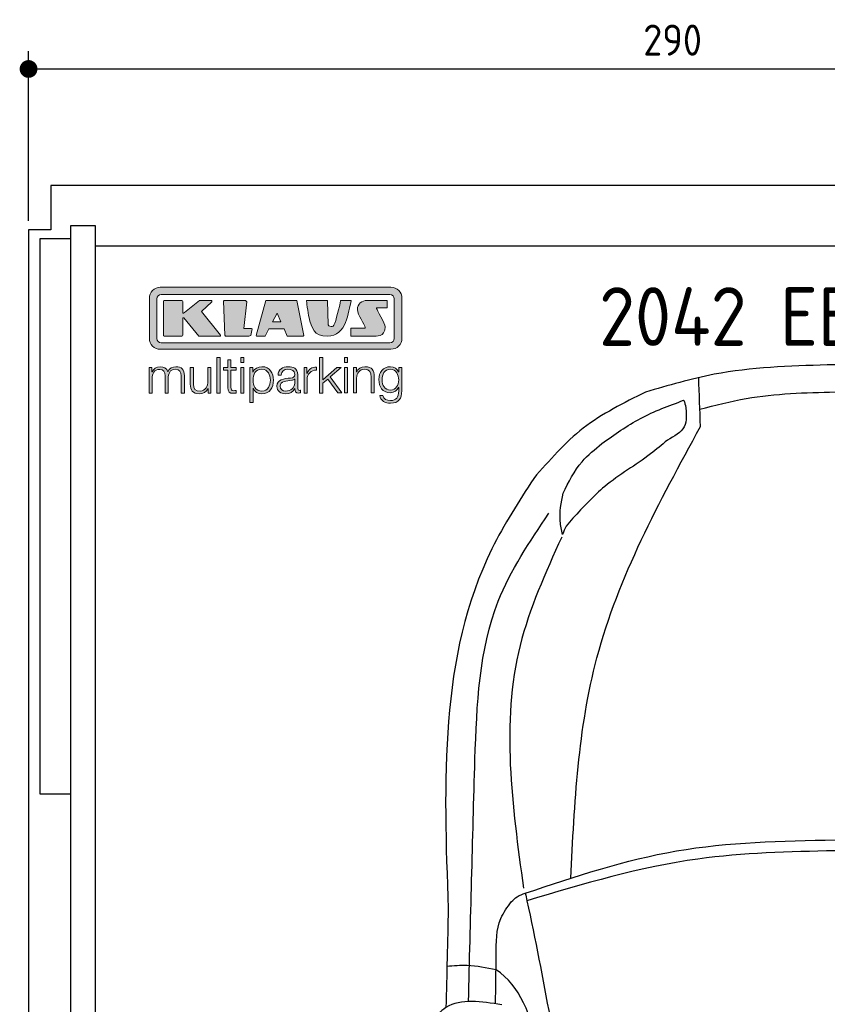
# Model space of a CAD drawing. Header units: millimetres. Extents: x -44 to 3387, y -1049 to 5649.
# Tile 3 of 4: x -44 to 1775, y 3432 to 5649. Entities that reach past the tile are written whole.
import ezdxf

# ---------------------------------------------------------------- set-up
doc = ezdxf.new("R2010")
doc.units = ezdxf.units.MM
for name, color, linetype in [('4', 3, 'Continuous'), ('5', 3, 'Continuous'), ('car', 1, 'Continuous'), ('Logo', 7, 'Continuous')]:
    doc.layers.add(name, color=color, linetype=linetype)
doc.styles.get("Standard").update_dxf_attribs({"font": 'ISOCP.SHX'})
doc.dimstyles.new('GEN-ISO', dxfattribs={"dimscale": 20, "dimtxt": 3.5, "dimasz": 2, "dimexe": 2, "dimexo": 1, "dimgap": 1.5, "dimtad": 1, "dimdec": 1, "dimdsep": 46, "dimtxsty": 'STANDARD', "dimblk": 'PUNKT', "dimcen": 2, "dimclrd": 256, "dimclre": 256, "dimclrt": 2, "dimadec": 0, "dimazin": 0, "dimtp": 0.1, "dimtm": 0.1, "dimtfac": 0.71, "dimtdec": 1, "dimtmove": 2, "dimatfit": 3, "dimldrblk": 'PUNKT', "dimfxl": 1, "dimtolj": 1, "dimarcsym": 0})

# ---------------------------------------------------------------- blocks, each defined once
blk = doc.blocks.new('PUNKT')
at = {"layer": '4', "color": 0, "linetype": 'ByBlock'}
blk.add_line((-0.5, 0), (-1, 0), dxfattribs=at)
at = {"layer": '4', "color": 0, "linetype": 'ByBlock', "const_width": 0.5}
blk.add_lwpolyline([(-0.25, 0, 1), (0.25, 0, 1)], format="xyb", close=True, dxfattribs=at)
blk = doc.blocks.new('*D7')
at = {"layer": '5', "lineweight": -2}
for p, q in [((-23.6, 5195.8), (-23.6, 5577.8)), ((2876.4, 5195.8), (2876.4, 5577.8)), ((16.4, 5537.8), (2836.4, 5537.8))]:
    blk.add_line(p, q, dxfattribs=at)
at = {"layer": 'DEFPOINTS', "color": 0}
for p in [(2876.4, 5537.8), (-23.6, 5175.8), (2876.4, 5175.8)]:
    blk.add_point(p, dxfattribs=at)
at = {"layer": '5', "lineweight": -2, "xscale": 40, "yscale": 40, "zscale": 40, "rotation": 180}
blk.add_blockref('PUNKT', (-23.6, 5537.8), dxfattribs=at)
at = {"layer": '5', "lineweight": -2, "xscale": 40, "yscale": 40, "zscale": 40}
blk.add_blockref('PUNKT', (2876.4, 5537.8), dxfattribs=at)
at = {"layer": '5', "color": 2, "insert": (1426.4, 5602.8), "char_height": 70, "attachment_point": 5}
blk.add_mtext('290', dxfattribs=at)
blk = doc.blocks.new('KLAUS')
at = {"layer": 'Logo'}
h = blk.add_hatch(color=8, dxfattribs=at)
h.dxf.hatch_style = 2
edge = h.paths.add_edge_path()
edge.add_spline(control_points=[(3.6, 29.09), (2.88, 29.09), (2.3, 28.51), (2.3, 27.8), (2.3, 27.8), (2.3, 16.11), (2.3, 16.11), (2.3, 15.39), (2.88, 14.81), (3.6, 14.81), (3.6, 14.81), (71.16, 14.81), (71.16, 14.81), (71.88, 14.81), (72.46, 15.39), (72.46, 16.11), (72.46, 16.11), (72.46, 27.8), (72.46, 27.8), (72.46, 28.51), (71.88, 29.09), (71.16, 29.09), (71.16, 29.09), (3.6, 29.09), (3.6, 29.09), (3.6, 29.09), (3.6, 29.09), (3.6, 29.09)], knot_values=[0, 0, 0, 0, 1, 1, 1, 2, 2, 2, 3, 3, 3, 4, 4, 4, 5, 5, 5, 6, 6, 6, 7, 7, 7, 8, 8, 8, 9, 9, 9, 9], degree=3, periodic=0)
edge = h.paths.add_edge_path()
edge.add_spline(control_points=[(3.35, 31.23), (3.35, 31.23), (71.47, 31.23), (71.47, 31.23), (73.26, 31.23), (74.71, 29.77), (74.71, 27.99), (74.71, 27.99), (74.71, 16.17), (74.71, 16.17), (74.71, 14.38), (73.26, 12.93), (71.47, 12.93), (71.47, 12.93), (3.35, 12.93), (3.35, 12.93), (1.56, 12.93), (0.11, 14.38), (0.11, 16.17), (0.11, 16.17), (0.11, 27.99), (0.11, 27.99), (0.11, 29.77), (1.56, 31.23), (3.35, 31.23), (3.35, 31.23), (3.35, 31.23), (3.35, 31.23)], knot_values=[0, 0, 0, 0, 1, 1, 1, 2, 2, 2, 3, 3, 3, 4, 4, 4, 5, 5, 5, 6, 6, 6, 7, 7, 7, 8, 8, 8, 9, 9, 9, 9], degree=3, periodic=0)
h = blk.add_hatch(color=8, dxfattribs=at)
h.dxf.hatch_style = 2
edge = h.paths.add_edge_path()
edge.add_spline(control_points=[(4.5, 27.33), (4.5, 27.33), (9.7, 27.33), (9.7, 27.33), (9.84, 27.33), (9.96, 27.22), (9.96, 27.08), (9.96, 27.08), (9.96, 23.69), (9.96, 23.69), (9.96, 23.69), (9.94, 23.64), (10.04, 23.59), (10.14, 23.53), (10.2, 23.57), (10.2, 23.57), (10.2, 23.57), (10.51, 23.75), (10.51, 23.75), (10.51, 23.75), (14.94, 27.33), (14.94, 27.33), (14.94, 27.33), (18.41, 27.33), (18.41, 27.33), (18.41, 27.33), (18.49, 27.33), (18.56, 27.2), (18.65, 27.04), (18.53, 26.91), (18.53, 26.91), (18.53, 26.91), (15.49, 24.11), (15.49, 24.11), (15.49, 24.11), (21.14, 17.06), (21.14, 17.06), (21.14, 17.06), (21.13, 16.91), (21.13, 16.91), (21.08, 16.84), (20.99, 16.82), (20.99, 16.82), (20.99, 16.82), (14.7, 16.82), (14.7, 16.82), (14.7, 16.82), (10.26, 22.17), (10.26, 22.17), (10.26, 22.17), (10.19, 22.24), (10.08, 22.21), (9.97, 22.18), (9.96, 22.11), (9.96, 22.11), (9.96, 22.11), (9.96, 17.08), (9.96, 17.08), (9.96, 16.94), (9.84, 16.82), (9.7, 16.82), (9.7, 16.82), (4.5, 16.82), (4.5, 16.82), (4.36, 16.82), (4.25, 16.94), (4.25, 17.08), (4.25, 17.08), (4.25, 27.08), (4.25, 27.08), (4.25, 27.22), (4.36, 27.33), (4.5, 27.33), (4.5, 27.33), (4.5, 27.33), (4.5, 27.33)], knot_values=[0, 0, 0, 0, 1, 1, 1, 2, 2, 2, 3, 3, 3, 4, 4, 4, 5, 5, 5, 6, 6, 6, 7, 7, 7, 8, 8, 8, 9, 9, 9, 10, 10, 10, 11, 11, 11, 12, 12, 12, 13, 13, 13, 14, 14, 14, 15, 15, 15, 16, 16, 16, 17, 17, 17, 18, 18, 18, 19, 19, 19, 20, 20, 20, 21, 21, 21, 22, 22, 22, 23, 23, 23, 24, 24, 24, 25, 25, 25, 25], degree=3, periodic=0)
h = blk.add_hatch(color=8, dxfattribs=at)
h.dxf.hatch_style = 2
h.paths.add_polyline_path([(22.42, 17.06), (21.97, 27.15), (22.24, 27.33), (28.55, 27.33), (28.86, 26.97), (28.01, 19.08), (30.26, 19.07), (30.44, 18.95), (30.08, 16.95), (29.49, 16.82), (22.6, 16.82)])
h = blk.add_hatch(color=8, dxfattribs=at)
h.paths.add_polyline_path([(36.52, 21.01), (38.93, 21.01), (37.87, 23.57)])
h.paths.add_polyline_path([(34.52, 27.33), (43.65, 27.33), (45.76, 16.94), (45.57, 16.82), (40.83, 16.82), (39.89, 18.95), (35.42, 18.95), (34.27, 16.82), (31.78, 16.82), (31.66, 17)])
h = blk.add_hatch(color=8, dxfattribs=at)
h.dxf.hatch_style = 2
edge = h.paths.add_edge_path()
edge.add_spline(control_points=[(52.69, 27.32), (52.69, 27.32), (52.88, 20.14), (52.88, 20.14), (53.01, 19.89), (53.2, 19.77), (53.43, 19.71), (53.91, 19.59), (54.43, 19.57), (54.64, 20.03), (55.23, 21.34), (56.27, 25.45), (56.6, 27.33), (56.6, 27.33), (59.77, 27.33), (59.77, 27.33), (58.77, 23.9), (58.56, 16.82), (52.63, 16.76), (48.72, 16.72), (48.01, 19.35), (47.27, 22.24), (46.89, 23.68), (46.54, 27.33), (46.54, 27.33), (46.54, 27.33), (52.69, 27.32), (52.69, 27.32), (52.69, 27.32), (52.69, 27.32), (52.69, 27.32)], knot_values=[0, 0, 0, 0, 1, 1, 1, 2, 2, 2, 3, 3, 3, 4, 4, 4, 5, 5, 5, 6, 6, 6, 7, 7, 7, 8, 8, 8, 9, 9, 9, 10, 10, 10, 10], degree=3, periodic=0)
h = blk.add_hatch(color=8, dxfattribs=at)
h.dxf.hatch_style = 2
edge = h.paths.add_edge_path()
edge.add_spline(control_points=[(64.46, 27.33), (64.46, 27.33), (70.31, 27.33), (70.31, 27.33), (70.31, 26.52), (70.31, 26.02), (70.31, 25.12), (70.31, 25.12), (67.3, 25.12), (67.3, 25.12), (67.24, 25.04), (67.25, 25.11), (67.25, 24.91), (67.25, 24.88), (69.73, 20.38), (69.73, 19.57), (69.73, 16.4), (67.22, 16.81), (65.9, 16.82), (65.9, 16.82), (59.59, 16.82), (59.59, 16.82), (59.59, 17.76), (59.59, 18.23), (59.59, 19.14), (59.59, 19.14), (63.75, 19.14), (63.75, 19.14), (63.82, 19.22), (63.81, 19.11), (63.81, 19.31), (63.81, 20.32), (61.58, 23.06), (61.58, 24.63), (61.58, 26.33), (62.83, 27.34), (64.46, 27.33), (64.46, 27.33), (64.46, 27.33), (64.46, 27.33)], knot_values=[0, 0, 0, 0, 1, 1, 1, 2, 2, 2, 3, 3, 3, 4, 4, 4, 5, 5, 5, 6, 6, 6, 7, 7, 7, 8, 8, 8, 9, 9, 9, 10, 10, 10, 11, 11, 11, 12, 12, 12, 13, 13, 13, 13], degree=3, periodic=0)
h = blk.add_hatch(color=30, dxfattribs=at)
h.dxf.hatch_style = 2
h.paths.add_polyline_path([(20.07, 0), (20.99, 0), (20.99, 10.45), (20.07, 10.45)])
h = blk.add_hatch(color=30, dxfattribs=at)
h.dxf.hatch_style = 2
edge = h.paths.add_edge_path()
edge.add_spline(control_points=[(24.22, 9.82), (24.22, 9.82), (23.3, 9.82), (23.3, 9.82), (23.3, 9.82), (23.3, 7.55), (23.3, 7.55), (23.3, 7.55), (21.98, 7.55), (21.98, 7.55), (21.98, 7.55), (21.98, 6.78), (21.98, 6.78), (21.98, 6.78), (23.3, 6.78), (23.3, 6.78), (23.3, 6.78), (23.3, 1.61), (23.3, 1.61), (23.28, 0.32), (23.71, -0.09), (24.94, -0.09), (25.22, -0.09), (25.48, -0.06), (25.76, -0.06), (25.76, -0.06), (25.76, 0.73), (25.76, 0.73), (25.5, 0.7), (25.23, 0.69), (24.97, 0.69), (24.31, 0.73), (24.22, 1.08), (24.22, 1.68), (24.22, 1.68), (24.22, 6.78), (24.22, 6.78), (24.22, 6.78), (25.76, 6.78), (25.76, 6.78), (25.76, 6.78), (25.76, 7.55), (25.76, 7.55), (25.76, 7.55), (24.22, 7.55), (24.22, 7.55), (24.22, 7.55), (24.22, 9.82), (24.22, 9.82), (24.22, 9.82), (24.22, 9.82), (24.22, 9.82)], knot_values=[0, 0, 0, 0, 1, 1, 1, 2, 2, 2, 3, 3, 3, 4, 4, 4, 5, 5, 5, 6, 6, 6, 7, 7, 7, 8, 8, 8, 9, 9, 9, 10, 10, 10, 11, 11, 11, 12, 12, 12, 13, 13, 13, 14, 14, 14, 15, 15, 15, 16, 16, 16, 17, 17, 17, 17], degree=3, periodic=0)
h = blk.add_hatch(color=30, dxfattribs=at)
h.paths.add_polyline_path([(27.1, 0), (28.03, 0), (28.03, 7.55), (27.1, 7.55)])
h.paths.add_polyline_path([(27.1, 8.98), (28.03, 8.98), (28.03, 10.45), (27.1, 10.45)])
h = blk.add_hatch(color=30, dxfattribs=at)
h.dxf.hatch_style = 2
h.paths.add_polyline_path([(50.4, 0), (51.32, 0), (51.32, 2.87), (52.82, 4.11), (55.8, 0), (56.96, 0), (53.52, 4.76), (56.74, 7.55), (55.51, 7.55), (51.32, 3.89), (51.32, 10.45), (50.4, 10.45)])
h = blk.add_hatch(color=30, dxfattribs=at)
h.paths.add_polyline_path([(57.74, 0), (58.66, 0), (58.66, 7.55), (57.74, 7.55)])
h.paths.add_polyline_path([(57.74, 8.98), (58.66, 8.98), (58.66, 10.45), (57.74, 10.45)])
h = blk.add_hatch(color=30, dxfattribs=at)
h.dxf.hatch_style = 2
edge = h.paths.add_edge_path()
edge.add_spline(control_points=[(0, 0), (0, 0), (0.92, 0), (0.92, 0), (0.92, 0), (0.92, 4.22), (0.92, 4.22), (0.94, 5.8), (1.58, 7), (3.18, 7), (4.35, 7), (4.77, 6.15), (4.76, 5.12), (4.76, 5.12), (4.76, 0), (4.76, 0), (4.76, 0), (5.68, 0), (5.68, 0), (5.68, 0), (5.68, 4.27), (5.68, 4.27), (5.68, 5.68), (6.14, 7), (7.73, 7), (9.05, 7), (9.52, 6.32), (9.52, 5.08), (9.52, 5.08), (9.52, 0), (9.52, 0), (9.52, 0), (10.44, 0), (10.44, 0), (10.44, 0), (10.44, 5.12), (10.44, 5.12), (10.44, 6.91), (9.59, 7.77), (7.94, 7.77), (6.94, 7.77), (5.99, 7.29), (5.54, 6.3), (5.26, 7.29), (4.36, 7.77), (3.37, 7.77), (2.17, 7.77), (1.38, 7.19), (0.89, 6.28), (0.89, 6.28), (0.85, 6.28), (0.85, 6.28), (0.85, 6.28), (0.85, 7.55), (0.85, 7.55), (0.85, 7.55), (0, 7.55), (0, 7.55), (0, 7.55), (0, 0), (0, 0), (0, 0), (0, 0), (0, 0)], knot_values=[0, 0, 0, 0, 1, 1, 1, 2, 2, 2, 3, 3, 3, 4, 4, 4, 5, 5, 5, 6, 6, 6, 7, 7, 7, 8, 8, 8, 9, 9, 9, 10, 10, 10, 11, 11, 11, 12, 12, 12, 13, 13, 13, 14, 14, 14, 15, 15, 15, 16, 16, 16, 17, 17, 17, 18, 18, 18, 19, 19, 19, 20, 20, 20, 21, 21, 21, 21], degree=3, periodic=0)
h = blk.add_hatch(color=30, dxfattribs=at)
h.dxf.hatch_style = 2
edge = h.paths.add_edge_path()
edge.add_spline(control_points=[(18.31, 7.55), (18.31, 7.55), (17.39, 7.55), (17.39, 7.55), (17.39, 7.55), (17.39, 3.59), (17.39, 3.59), (17.39, 2.05), (16.7, 0.56), (15.12, 0.56), (13.66, 0.56), (13.15, 1.27), (13.1, 2.64), (13.1, 2.64), (13.1, 7.55), (13.1, 7.55), (13.1, 7.55), (12.18, 7.55), (12.18, 7.55), (12.18, 7.55), (12.18, 2.65), (12.18, 2.65), (12.18, 0.89), (12.93, -0.22), (14.83, -0.22), (15.96, -0.22), (16.95, 0.35), (17.44, 1.36), (17.44, 1.36), (17.47, 1.36), (17.47, 1.36), (17.47, 1.36), (17.47, 0), (17.47, 0), (17.47, 0), (18.31, 0), (18.31, 0), (18.31, 0), (18.31, 7.55), (18.31, 7.55), (18.31, 7.55), (18.31, 7.55), (18.31, 7.55)], knot_values=[0, 0, 0, 0, 1, 1, 1, 2, 2, 2, 3, 3, 3, 4, 4, 4, 5, 5, 5, 6, 6, 6, 7, 7, 7, 8, 8, 8, 9, 9, 9, 10, 10, 10, 11, 11, 11, 12, 12, 12, 13, 13, 13, 14, 14, 14, 14], degree=3, periodic=0)
h = blk.add_hatch(color=30, dxfattribs=at)
edge = h.paths.add_edge_path()
edge.add_spline(control_points=[(35.84, 3.78), (35.84, 2.21), (35.12, 0.56), (33.37, 0.56), (31.4, 0.56), (30.72, 2.21), (30.72, 3.78), (30.72, 5.49), (31.33, 7), (33.37, 7), (35.12, 7), (35.84, 5.34), (35.84, 3.78), (35.84, 3.78), (35.84, 3.78), (35.84, 3.78)], knot_values=[0, 0, 0, 0, 1, 1, 1, 2, 2, 2, 3, 3, 3, 4, 4, 4, 5, 5, 5, 5], degree=3, periodic=0)
edge = h.paths.add_edge_path()
edge.add_spline(control_points=[(29.79, -2.8), (29.79, -2.8), (30.72, -2.8), (30.72, -2.8), (30.72, -2.8), (30.72, 1.43), (30.72, 1.43), (30.72, 1.43), (30.74, 1.43), (30.74, 1.43), (31.14, 0.35), (32.24, -0.22), (33.37, -0.22), (35.66, -0.22), (36.76, 1.64), (36.76, 3.78), (36.76, 5.91), (35.66, 7.77), (33.37, 7.77), (32.15, 7.77), (31.1, 7.14), (30.67, 6.12), (30.67, 6.12), (30.64, 6.12), (30.64, 6.12), (30.64, 6.12), (30.64, 7.55), (30.64, 7.55), (30.64, 7.55), (29.79, 7.55), (29.79, 7.55), (29.79, 7.55), (29.79, -2.8), (29.79, -2.8), (29.79, -2.8), (29.79, -2.8), (29.79, -2.8)], knot_values=[0, 0, 0, 0, 1, 1, 1, 2, 2, 2, 3, 3, 3, 4, 4, 4, 5, 5, 5, 6, 6, 6, 7, 7, 7, 8, 8, 8, 9, 9, 9, 10, 10, 10, 11, 11, 11, 12, 12, 12, 12], degree=3, periodic=0)
h = blk.add_hatch(color=30, dxfattribs=at)
edge = h.paths.add_edge_path()
edge.add_spline(control_points=[(43.03, 2.93), (43.04, 1.45), (41.8, 0.56), (40.39, 0.56), (39.53, 0.56), (38.71, 1.13), (38.71, 2.05), (38.71, 3.53), (40.66, 3.51), (42.22, 3.79), (42.47, 3.84), (42.88, 3.91), (43, 4.13), (43, 4.13), (43.03, 4.13), (43.03, 4.13), (43.03, 4.13), (43.03, 2.93), (43.03, 2.93), (43.03, 2.93), (43.03, 2.93), (43.03, 2.93)], knot_values=[0, 0, 0, 0, 1, 1, 1, 2, 2, 2, 3, 3, 3, 4, 4, 4, 5, 5, 5, 6, 6, 6, 7, 7, 7, 7], degree=3, periodic=0)
edge = h.paths.add_edge_path()
edge.add_spline(control_points=[(39.03, 5.24), (39.06, 6.47), (39.91, 7), (41.05, 7), (42.14, 7), (43.03, 6.69), (43.03, 5.45), (43.03, 4.61), (42.6, 4.51), (41.84, 4.42), (39.85, 4.19), (37.79, 4.11), (37.79, 1.99), (37.79, 0.47), (38.93, -0.22), (40.32, -0.22), (41.77, -0.22), (42.43, 0.34), (43.07, 1.32), (43.07, 1.32), (43.1, 1.32), (43.1, 1.32), (43.1, 0.53), (43.25, 0), (44.19, 0), (44.43, 0), (44.58, 0.01), (44.79, 0.06), (44.79, 0.06), (44.79, 0.83), (44.79, 0.83), (44.71, 0.81), (44.6, 0.78), (44.49, 0.78), (44.13, 0.78), (43.95, 0.98), (43.95, 1.33), (43.95, 1.33), (43.95, 5.34), (43.95, 5.34), (43.95, 7.36), (42.5, 7.77), (41.17, 7.77), (39.44, 7.77), (38.2, 7.01), (38.11, 5.24), (38.11, 5.24), (39.03, 5.24), (39.03, 5.24), (39.03, 5.24), (39.03, 5.24), (39.03, 5.24)], knot_values=[0, 0, 0, 0, 1, 1, 1, 2, 2, 2, 3, 3, 3, 4, 4, 4, 5, 5, 5, 6, 6, 6, 7, 7, 7, 8, 8, 8, 9, 9, 9, 10, 10, 10, 11, 11, 11, 12, 12, 12, 13, 13, 13, 14, 14, 14, 15, 15, 15, 16, 16, 16, 17, 17, 17, 17], degree=3, periodic=0)
h = blk.add_hatch(color=30, dxfattribs=at)
h.dxf.hatch_style = 2
edge = h.paths.add_edge_path()
edge.add_spline(control_points=[(45.79, 0), (45.79, 0), (46.71, 0), (46.71, 0), (46.71, 0), (46.71, 4.03), (46.71, 4.03), (46.71, 5.59), (47.85, 6.82), (49.52, 6.73), (49.52, 6.73), (49.52, 7.66), (49.52, 7.66), (48.16, 7.72), (47.14, 7), (46.67, 5.78), (46.67, 5.78), (46.64, 5.78), (46.64, 5.78), (46.64, 5.78), (46.64, 7.55), (46.64, 7.55), (46.64, 7.55), (45.79, 7.55), (45.79, 7.55), (45.79, 7.55), (45.79, 0), (45.79, 0), (45.79, 0), (45.79, 0), (45.79, 0)], knot_values=[0, 0, 0, 0, 1, 1, 1, 2, 2, 2, 3, 3, 3, 4, 4, 4, 5, 5, 5, 6, 6, 6, 7, 7, 7, 8, 8, 8, 9, 9, 9, 10, 10, 10, 10], degree=3, periodic=0)
h = blk.add_hatch(color=30, dxfattribs=at)
h.dxf.hatch_style = 2
edge = h.paths.add_edge_path()
edge.add_spline(control_points=[(60.41, 0), (60.41, 0), (61.33, 0), (61.33, 0), (61.33, 0), (61.33, 4.41), (61.33, 4.41), (61.36, 5.89), (62.24, 7), (63.7, 7), (65.2, 7), (65.62, 6.02), (65.62, 4.71), (65.62, 4.71), (65.62, 0), (65.62, 0), (65.62, 0), (66.54, 0), (66.54, 0), (66.54, 0), (66.54, 4.86), (66.54, 4.86), (66.54, 6.66), (65.9, 7.77), (63.78, 7.77), (62.71, 7.77), (61.7, 7.16), (61.36, 6.25), (61.36, 6.25), (61.33, 6.25), (61.33, 6.25), (61.33, 6.25), (61.33, 7.55), (61.33, 7.55), (61.33, 7.55), (60.41, 7.55), (60.41, 7.55), (60.41, 7.55), (60.41, 0), (60.41, 0), (60.41, 0), (60.41, 0), (60.41, 0)], knot_values=[0, 0, 0, 0, 1, 1, 1, 2, 2, 2, 3, 3, 3, 4, 4, 4, 5, 5, 5, 6, 6, 6, 7, 7, 7, 8, 8, 8, 9, 9, 9, 10, 10, 10, 11, 11, 11, 12, 12, 12, 13, 13, 13, 14, 14, 14, 14], degree=3, periodic=0)
h = blk.add_hatch(color=30, dxfattribs=at)
edge = h.paths.add_edge_path()
edge.add_spline(control_points=[(71.32, 0.86), (69.62, 0.86), (68.83, 2.34), (68.83, 3.86), (68.83, 5.43), (69.56, 7), (71.32, 7), (73.06, 7), (73.75, 5.34), (73.75, 3.86), (73.75, 2.33), (72.91, 0.86), (71.32, 0.86), (71.32, 0.86), (71.32, 0.86), (71.32, 0.86)], knot_values=[0, 0, 0, 0, 1, 1, 1, 2, 2, 2, 3, 3, 3, 4, 4, 4, 5, 5, 5, 5], degree=3, periodic=0)
edge = h.paths.add_edge_path()
edge.add_spline(control_points=[(74.67, 7.55), (74.67, 7.55), (73.75, 7.55), (73.75, 7.55), (73.75, 7.55), (73.75, 6.25), (73.75, 6.25), (73.75, 6.25), (73.72, 6.25), (73.72, 6.25), (73.35, 7.09), (72.41, 7.77), (71.32, 7.77), (69.13, 7.77), (67.9, 6.05), (67.9, 3.97), (67.9, 1.82), (68.9, 0.09), (71.32, 0.09), (72.4, 0.09), (73.29, 0.72), (73.72, 1.64), (73.72, 1.64), (73.75, 1.64), (73.75, 1.64), (73.75, 1.64), (73.75, 0.61), (73.75, 0.61), (73.75, -1.23), (73.01, -2.24), (71.32, -2.24), (70.29, -2.24), (69.31, -1.85), (69.1, -0.73), (69.1, -0.73), (68.18, -0.73), (68.18, -0.73), (68.31, -2.34), (69.81, -3.02), (71.32, -3.02), (73.79, -3.02), (74.65, -1.64), (74.67, 0.61), (74.67, 0.61), (74.67, 7.55), (74.67, 7.55), (74.67, 7.55), (74.67, 7.55), (74.67, 7.55)], knot_values=[0, 0, 0, 0, 1, 1, 1, 2, 2, 2, 3, 3, 3, 4, 4, 4, 5, 5, 5, 6, 6, 6, 7, 7, 7, 8, 8, 8, 9, 9, 9, 10, 10, 10, 11, 11, 11, 12, 12, 12, 13, 13, 13, 14, 14, 14, 15, 15, 15, 16, 16, 16, 16], degree=3, periodic=0)
at = {"layer": 'Logo', "lineweight": 0}
for points in [[(22.42, 17.06), (21.97, 27.15), (22.24, 27.33), (28.55, 27.33), (28.86, 26.97), (28.01, 19.08), (30.26, 19.07), (30.44, 18.95), (30.08, 16.95), (29.49, 16.82), (22.6, 16.82), (22.42, 17.06), (22.42, 17.06)], [(34.52, 27.33), (43.65, 27.33), (45.76, 16.94), (45.57, 16.82), (40.83, 16.82), (39.89, 18.95), (35.42, 18.95), (34.27, 16.82), (31.78, 16.82), (31.66, 17), (34.52, 27.33), (34.52, 27.33)], [(36.52, 21.01), (38.93, 21.01), (37.87, 23.57), (36.52, 21.01), (36.52, 21.01)], [(20.07, 0), (20.99, 0), (20.99, 10.45), (20.07, 10.45), (20.07, 0), (20.07, 0)], [(27.1, 8.98), (28.03, 8.98), (28.03, 10.45), (27.1, 10.45), (27.1, 8.98), (27.1, 8.98)], [(50.4, 0), (51.32, 0), (51.32, 2.87), (52.82, 4.11), (55.8, 0), (56.96, 0), (53.52, 4.76), (56.74, 7.55), (55.51, 7.55), (51.32, 3.89), (51.32, 10.45), (50.4, 10.45), (50.4, 0), (50.4, 0)], [(57.74, 8.98), (58.66, 8.98), (58.66, 10.45), (57.74, 10.45), (57.74, 8.98), (57.74, 8.98)], [(27.1, 0), (28.03, 0), (28.03, 7.55), (27.1, 7.55), (27.1, 0), (27.1, 0)], [(57.74, 0), (58.66, 0), (58.66, 7.55), (57.74, 7.55), (57.74, 0), (57.74, 0)]]:
    blk.add_lwpolyline(points, dxfattribs=at)
for points, knots in [([(3.35, 31.23), (3.35, 31.23), (71.47, 31.23), (71.47, 31.23), (73.26, 31.23), (74.71, 29.77), (74.71, 27.99), (74.71, 27.99), (74.71, 16.17), (74.71, 16.17), (74.71, 14.38), (73.26, 12.93), (71.47, 12.93), (71.47, 12.93), (3.35, 12.93), (3.35, 12.93), (1.56, 12.93), (0.11, 14.38), (0.11, 16.17), (0.11, 16.17), (0.11, 27.99), (0.11, 27.99), (0.11, 29.77), (1.56, 31.23), (3.35, 31.23), (3.35, 31.23), (3.35, 31.23), (3.35, 31.23)], [0, 0, 0, 0, 1, 1, 1, 2, 2, 2, 3, 3, 3, 4, 4, 4, 5, 5, 5, 6, 6, 6, 7, 7, 7, 8, 8, 8, 9, 9, 9, 9]), ([(3.6, 29.09), (2.88, 29.09), (2.3, 28.51), (2.3, 27.8), (2.3, 27.8), (2.3, 16.11), (2.3, 16.11), (2.3, 15.39), (2.88, 14.81), (3.6, 14.81), (3.6, 14.81), (71.16, 14.81), (71.16, 14.81), (71.88, 14.81), (72.46, 15.39), (72.46, 16.11), (72.46, 16.11), (72.46, 27.8), (72.46, 27.8), (72.46, 28.51), (71.88, 29.09), (71.16, 29.09), (71.16, 29.09), (3.6, 29.09), (3.6, 29.09), (3.6, 29.09), (3.6, 29.09), (3.6, 29.09)], [0, 0, 0, 0, 1, 1, 1, 2, 2, 2, 3, 3, 3, 4, 4, 4, 5, 5, 5, 6, 6, 6, 7, 7, 7, 8, 8, 8, 9, 9, 9, 9]), ([(4.5, 27.33), (4.5, 27.33), (9.7, 27.33), (9.7, 27.33), (9.84, 27.33), (9.96, 27.22), (9.96, 27.08), (9.96, 27.08), (9.96, 23.69), (9.96, 23.69), (9.96, 23.69), (9.94, 23.64), (10.04, 23.59), (10.14, 23.53), (10.2, 23.57), (10.2, 23.57), (10.2, 23.57), (10.51, 23.75), (10.51, 23.75), (10.51, 23.75), (14.94, 27.33), (14.94, 27.33), (14.94, 27.33), (18.41, 27.33), (18.41, 27.33), (18.41, 27.33), (18.49, 27.33), (18.56, 27.2), (18.65, 27.04), (18.53, 26.91), (18.53, 26.91), (18.53, 26.91), (15.49, 24.11), (15.49, 24.11), (15.49, 24.11), (21.14, 17.06), (21.14, 17.06), (21.14, 17.06), (21.13, 16.91), (21.13, 16.91), (21.08, 16.84), (20.99, 16.82), (20.99, 16.82), (20.99, 16.82), (14.7, 16.82), (14.7, 16.82), (14.7, 16.82), (10.26, 22.17), (10.26, 22.17), (10.26, 22.17), (10.19, 22.24), (10.08, 22.21), (9.97, 22.18), (9.96, 22.11), (9.96, 22.11), (9.96, 22.11), (9.96, 17.08), (9.96, 17.08), (9.96, 16.94), (9.84, 16.82), (9.7, 16.82), (9.7, 16.82), (4.5, 16.82), (4.5, 16.82), (4.36, 16.82), (4.25, 16.94), (4.25, 17.08), (4.25, 17.08), (4.25, 27.08), (4.25, 27.08), (4.25, 27.22), (4.36, 27.33), (4.5, 27.33), (4.5, 27.33), (4.5, 27.33), (4.5, 27.33)], [0, 0, 0, 0, 1, 1, 1, 2, 2, 2, 3, 3, 3, 4, 4, 4, 5, 5, 5, 6, 6, 6, 7, 7, 7, 8, 8, 8, 9, 9, 9, 10, 10, 10, 11, 11, 11, 12, 12, 12, 13, 13, 13, 14, 14, 14, 15, 15, 15, 16, 16, 16, 17, 17, 17, 18, 18, 18, 19, 19, 19, 20, 20, 20, 21, 21, 21, 22, 22, 22, 23, 23, 23, 24, 24, 24, 25, 25, 25, 25]), ([(52.69, 27.32), (52.69, 27.32), (52.88, 20.14), (52.88, 20.14), (53.01, 19.89), (53.2, 19.77), (53.43, 19.71), (53.91, 19.59), (54.43, 19.57), (54.64, 20.03), (55.23, 21.34), (56.27, 25.45), (56.6, 27.33), (56.6, 27.33), (59.77, 27.33), (59.77, 27.33), (58.77, 23.9), (58.56, 16.82), (52.63, 16.76), (48.72, 16.72), (48.01, 19.35), (47.27, 22.24), (46.89, 23.68), (46.54, 27.33), (46.54, 27.33), (46.54, 27.33), (52.69, 27.32), (52.69, 27.32), (52.69, 27.32), (52.69, 27.32), (52.69, 27.32)], [0, 0, 0, 0, 1, 1, 1, 2, 2, 2, 3, 3, 3, 4, 4, 4, 5, 5, 5, 6, 6, 6, 7, 7, 7, 8, 8, 8, 9, 9, 9, 10, 10, 10, 10]), ([(64.46, 27.33), (64.46, 27.33), (70.31, 27.33), (70.31, 27.33), (70.31, 26.52), (70.31, 26.02), (70.31, 25.12), (70.31, 25.12), (67.3, 25.12), (67.3, 25.12), (67.24, 25.04), (67.25, 25.11), (67.25, 24.91), (67.25, 24.88), (69.73, 20.38), (69.73, 19.57), (69.73, 16.4), (67.22, 16.81), (65.9, 16.82), (65.9, 16.82), (59.59, 16.82), (59.59, 16.82), (59.59, 17.76), (59.59, 18.23), (59.59, 19.14), (59.59, 19.14), (63.75, 19.14), (63.75, 19.14), (63.82, 19.22), (63.81, 19.11), (63.81, 19.31), (63.81, 20.32), (61.58, 23.06), (61.58, 24.63), (61.58, 26.33), (62.83, 27.34), (64.46, 27.33), (64.46, 27.33), (64.46, 27.33), (64.46, 27.33)], [0, 0, 0, 0, 1, 1, 1, 2, 2, 2, 3, 3, 3, 4, 4, 4, 5, 5, 5, 6, 6, 6, 7, 7, 7, 8, 8, 8, 9, 9, 9, 10, 10, 10, 11, 11, 11, 12, 12, 12, 13, 13, 13, 13]), ([(24.22, 9.82), (24.22, 9.82), (23.3, 9.82), (23.3, 9.82), (23.3, 9.82), (23.3, 7.55), (23.3, 7.55), (23.3, 7.55), (21.98, 7.55), (21.98, 7.55), (21.98, 7.55), (21.98, 6.78), (21.98, 6.78), (21.98, 6.78), (23.3, 6.78), (23.3, 6.78), (23.3, 6.78), (23.3, 1.61), (23.3, 1.61), (23.28, 0.32), (23.71, -0.09), (24.94, -0.09), (25.22, -0.09), (25.48, -0.06), (25.76, -0.06), (25.76, -0.06), (25.76, 0.73), (25.76, 0.73), (25.5, 0.7), (25.23, 0.69), (24.97, 0.69), (24.31, 0.73), (24.22, 1.08), (24.22, 1.68), (24.22, 1.68), (24.22, 6.78), (24.22, 6.78), (24.22, 6.78), (25.76, 6.78), (25.76, 6.78), (25.76, 6.78), (25.76, 7.55), (25.76, 7.55), (25.76, 7.55), (24.22, 7.55), (24.22, 7.55), (24.22, 7.55), (24.22, 9.82), (24.22, 9.82), (24.22, 9.82), (24.22, 9.82), (24.22, 9.82)], [0, 0, 0, 0, 1, 1, 1, 2, 2, 2, 3, 3, 3, 4, 4, 4, 5, 5, 5, 6, 6, 6, 7, 7, 7, 8, 8, 8, 9, 9, 9, 10, 10, 10, 11, 11, 11, 12, 12, 12, 13, 13, 13, 14, 14, 14, 15, 15, 15, 16, 16, 16, 17, 17, 17, 17]), ([(0, 0), (0, 0), (0.92, 0), (0.92, 0), (0.92, 0), (0.92, 4.22), (0.92, 4.22), (0.94, 5.8), (1.58, 7), (3.18, 7), (4.35, 7), (4.77, 6.15), (4.76, 5.12), (4.76, 5.12), (4.76, 0), (4.76, 0), (4.76, 0), (5.68, 0), (5.68, 0), (5.68, 0), (5.68, 4.27), (5.68, 4.27), (5.68, 5.68), (6.14, 7), (7.73, 7), (9.05, 7), (9.52, 6.32), (9.52, 5.08), (9.52, 5.08), (9.52, 0), (9.52, 0), (9.52, 0), (10.44, 0), (10.44, 0), (10.44, 0), (10.44, 5.12), (10.44, 5.12), (10.44, 6.91), (9.59, 7.77), (7.94, 7.77), (6.94, 7.77), (5.99, 7.29), (5.54, 6.3), (5.26, 7.29), (4.36, 7.77), (3.37, 7.77), (2.17, 7.77), (1.38, 7.19), (0.89, 6.28), (0.89, 6.28), (0.85, 6.28), (0.85, 6.28), (0.85, 6.28), (0.85, 7.55), (0.85, 7.55), (0.85, 7.55), (0, 7.55), (0, 7.55), (0, 7.55), (0, 0), (0, 0), (0, 0), (0, 0), (0, 0)], [0, 0, 0, 0, 1, 1, 1, 2, 2, 2, 3, 3, 3, 4, 4, 4, 5, 5, 5, 6, 6, 6, 7, 7, 7, 8, 8, 8, 9, 9, 9, 10, 10, 10, 11, 11, 11, 12, 12, 12, 13, 13, 13, 14, 14, 14, 15, 15, 15, 16, 16, 16, 17, 17, 17, 18, 18, 18, 19, 19, 19, 20, 20, 20, 21, 21, 21, 21]), ([(18.31, 7.55), (18.31, 7.55), (17.39, 7.55), (17.39, 7.55), (17.39, 7.55), (17.39, 3.59), (17.39, 3.59), (17.39, 2.05), (16.7, 0.56), (15.12, 0.56), (13.66, 0.56), (13.15, 1.27), (13.1, 2.64), (13.1, 2.64), (13.1, 7.55), (13.1, 7.55), (13.1, 7.55), (12.18, 7.55), (12.18, 7.55), (12.18, 7.55), (12.18, 2.65), (12.18, 2.65), (12.18, 0.89), (12.93, -0.22), (14.83, -0.22), (15.96, -0.22), (16.95, 0.35), (17.44, 1.36), (17.44, 1.36), (17.47, 1.36), (17.47, 1.36), (17.47, 1.36), (17.47, 0), (17.47, 0), (17.47, 0), (18.31, 0), (18.31, 0), (18.31, 0), (18.31, 7.55), (18.31, 7.55), (18.31, 7.55), (18.31, 7.55), (18.31, 7.55)], [0, 0, 0, 0, 1, 1, 1, 2, 2, 2, 3, 3, 3, 4, 4, 4, 5, 5, 5, 6, 6, 6, 7, 7, 7, 8, 8, 8, 9, 9, 9, 10, 10, 10, 11, 11, 11, 12, 12, 12, 13, 13, 13, 14, 14, 14, 14]), ([(29.79, -2.8), (29.79, -2.8), (30.72, -2.8), (30.72, -2.8), (30.72, -2.8), (30.72, 1.43), (30.72, 1.43), (30.72, 1.43), (30.74, 1.43), (30.74, 1.43), (31.14, 0.35), (32.24, -0.22), (33.37, -0.22), (35.66, -0.22), (36.76, 1.64), (36.76, 3.78), (36.76, 5.91), (35.66, 7.77), (33.37, 7.77), (32.15, 7.77), (31.1, 7.14), (30.67, 6.12), (30.67, 6.12), (30.64, 6.12), (30.64, 6.12), (30.64, 6.12), (30.64, 7.55), (30.64, 7.55), (30.64, 7.55), (29.79, 7.55), (29.79, 7.55), (29.79, 7.55), (29.79, -2.8), (29.79, -2.8), (29.79, -2.8), (29.79, -2.8), (29.79, -2.8)], [0, 0, 0, 0, 1, 1, 1, 2, 2, 2, 3, 3, 3, 4, 4, 4, 5, 5, 5, 6, 6, 6, 7, 7, 7, 8, 8, 8, 9, 9, 9, 10, 10, 10, 11, 11, 11, 12, 12, 12, 12]), ([(35.84, 3.78), (35.84, 2.21), (35.12, 0.56), (33.37, 0.56), (31.4, 0.56), (30.72, 2.21), (30.72, 3.78), (30.72, 5.49), (31.33, 7), (33.37, 7), (35.12, 7), (35.84, 5.34), (35.84, 3.78), (35.84, 3.78), (35.84, 3.78), (35.84, 3.78)], [0, 0, 0, 0, 1, 1, 1, 2, 2, 2, 3, 3, 3, 4, 4, 4, 5, 5, 5, 5]), ([(39.03, 5.24), (39.06, 6.47), (39.91, 7), (41.05, 7), (42.14, 7), (43.03, 6.69), (43.03, 5.45), (43.03, 4.61), (42.6, 4.51), (41.84, 4.42), (39.85, 4.19), (37.79, 4.11), (37.79, 1.99), (37.79, 0.47), (38.93, -0.22), (40.32, -0.22), (41.77, -0.22), (42.43, 0.34), (43.07, 1.32), (43.07, 1.32), (43.1, 1.32), (43.1, 1.32), (43.1, 0.53), (43.25, 0), (44.19, 0), (44.43, 0), (44.58, 0.01), (44.79, 0.06), (44.79, 0.06), (44.79, 0.83), (44.79, 0.83), (44.71, 0.81), (44.6, 0.78), (44.49, 0.78), (44.13, 0.78), (43.95, 0.98), (43.95, 1.33), (43.95, 1.33), (43.95, 5.34), (43.95, 5.34), (43.95, 7.36), (42.5, 7.77), (41.17, 7.77), (39.44, 7.77), (38.2, 7.01), (38.11, 5.24), (38.11, 5.24), (39.03, 5.24), (39.03, 5.24), (39.03, 5.24), (39.03, 5.24), (39.03, 5.24)], [0, 0, 0, 0, 1, 1, 1, 2, 2, 2, 3, 3, 3, 4, 4, 4, 5, 5, 5, 6, 6, 6, 7, 7, 7, 8, 8, 8, 9, 9, 9, 10, 10, 10, 11, 11, 11, 12, 12, 12, 13, 13, 13, 14, 14, 14, 15, 15, 15, 16, 16, 16, 17, 17, 17, 17]), ([(45.79, 0), (45.79, 0), (46.71, 0), (46.71, 0), (46.71, 0), (46.71, 4.03), (46.71, 4.03), (46.71, 5.59), (47.85, 6.82), (49.52, 6.73), (49.52, 6.73), (49.52, 7.66), (49.52, 7.66), (48.16, 7.72), (47.14, 7), (46.67, 5.78), (46.67, 5.78), (46.64, 5.78), (46.64, 5.78), (46.64, 5.78), (46.64, 7.55), (46.64, 7.55), (46.64, 7.55), (45.79, 7.55), (45.79, 7.55), (45.79, 7.55), (45.79, 0), (45.79, 0), (45.79, 0), (45.79, 0), (45.79, 0)], [0, 0, 0, 0, 1, 1, 1, 2, 2, 2, 3, 3, 3, 4, 4, 4, 5, 5, 5, 6, 6, 6, 7, 7, 7, 8, 8, 8, 9, 9, 9, 10, 10, 10, 10]), ([(60.41, 0), (60.41, 0), (61.33, 0), (61.33, 0), (61.33, 0), (61.33, 4.41), (61.33, 4.41), (61.36, 5.89), (62.24, 7), (63.7, 7), (65.2, 7), (65.62, 6.02), (65.62, 4.71), (65.62, 4.71), (65.62, 0), (65.62, 0), (65.62, 0), (66.54, 0), (66.54, 0), (66.54, 0), (66.54, 4.86), (66.54, 4.86), (66.54, 6.66), (65.9, 7.77), (63.78, 7.77), (62.71, 7.77), (61.7, 7.16), (61.36, 6.25), (61.36, 6.25), (61.33, 6.25), (61.33, 6.25), (61.33, 6.25), (61.33, 7.55), (61.33, 7.55), (61.33, 7.55), (60.41, 7.55), (60.41, 7.55), (60.41, 7.55), (60.41, 0), (60.41, 0), (60.41, 0), (60.41, 0), (60.41, 0)], [0, 0, 0, 0, 1, 1, 1, 2, 2, 2, 3, 3, 3, 4, 4, 4, 5, 5, 5, 6, 6, 6, 7, 7, 7, 8, 8, 8, 9, 9, 9, 10, 10, 10, 11, 11, 11, 12, 12, 12, 13, 13, 13, 14, 14, 14, 14]), ([(74.67, 7.55), (74.67, 7.55), (73.75, 7.55), (73.75, 7.55), (73.75, 7.55), (73.75, 6.25), (73.75, 6.25), (73.75, 6.25), (73.72, 6.25), (73.72, 6.25), (73.35, 7.09), (72.41, 7.77), (71.32, 7.77), (69.13, 7.77), (67.9, 6.05), (67.9, 3.97), (67.9, 1.82), (68.9, 0.09), (71.32, 0.09), (72.4, 0.09), (73.29, 0.72), (73.72, 1.64), (73.72, 1.64), (73.75, 1.64), (73.75, 1.64), (73.75, 1.64), (73.75, 0.61), (73.75, 0.61), (73.75, -1.23), (73.01, -2.24), (71.32, -2.24), (70.29, -2.24), (69.31, -1.85), (69.1, -0.73), (69.1, -0.73), (68.18, -0.73), (68.18, -0.73), (68.31, -2.34), (69.81, -3.02), (71.32, -3.02), (73.79, -3.02), (74.65, -1.64), (74.67, 0.61), (74.67, 0.61), (74.67, 7.55), (74.67, 7.55), (74.67, 7.55), (74.67, 7.55), (74.67, 7.55)], [0, 0, 0, 0, 1, 1, 1, 2, 2, 2, 3, 3, 3, 4, 4, 4, 5, 5, 5, 6, 6, 6, 7, 7, 7, 8, 8, 8, 9, 9, 9, 10, 10, 10, 11, 11, 11, 12, 12, 12, 13, 13, 13, 14, 14, 14, 15, 15, 15, 16, 16, 16, 16]), ([(71.32, 0.86), (69.62, 0.86), (68.83, 2.34), (68.83, 3.86), (68.83, 5.43), (69.56, 7), (71.32, 7), (73.06, 7), (73.75, 5.34), (73.75, 3.86), (73.75, 2.33), (72.91, 0.86), (71.32, 0.86), (71.32, 0.86), (71.32, 0.86), (71.32, 0.86)], [0, 0, 0, 0, 1, 1, 1, 2, 2, 2, 3, 3, 3, 4, 4, 4, 5, 5, 5, 5]), ([(43.03, 2.93), (43.04, 1.45), (41.8, 0.56), (40.39, 0.56), (39.53, 0.56), (38.71, 1.13), (38.71, 2.05), (38.71, 3.53), (40.66, 3.51), (42.22, 3.79), (42.47, 3.84), (42.88, 3.91), (43, 4.13), (43, 4.13), (43.03, 4.13), (43.03, 4.13), (43.03, 4.13), (43.03, 2.93), (43.03, 2.93), (43.03, 2.93), (43.03, 2.93), (43.03, 2.93)], [0, 0, 0, 0, 1, 1, 1, 2, 2, 2, 3, 3, 3, 4, 4, 4, 5, 5, 5, 6, 6, 6, 7, 7, 7, 7])]:
    blk.add_open_spline(points, degree=3, knots=knots, dxfattribs=at)

msp = doc.modelspace()

# ---------------------------------------------------------------- linework, layer by layer
msp.add_line((2726.43, 5139.26), (126.43, 5139.26))
msp.add_lwpolyline([(2876.43, 5175.76), (2826.43, 5175.76), (2826.43, 5275.76), (26.43, 5275.76), (26.43, 5175.76), (-23.57, 5175.76), (-23.57, 1375.76), (26.43, 1375.76), (26.43, -24.24), (2826.43, -24.24), (2826.43, 1375.76), (2876.43, 1375.76)], close=True)
for points in [[(71.43, 5185.76), (126.43, 5185.76), (126.43, 5.76), (98.93, 5.76)], [(71.43, 225.76), (71.43, 5185.76)], [(126.43, 5185.76), (126.43, 5.76)], [(71.43, 5155.76), (1.43, 5155.76), (1.43, 3905.76), (71.43, 3905.76)]]:
    msp.add_lwpolyline(points)
at = {"layer": 'car'}
msp.add_line((1792.71, 4871.9), (1774.78, 4871.55), dxfattribs=at)
for points, knots in [([(1774.78, 4871.55), (1689.22, 4868.89), (1550.04, 4864.55), (1416.77, 4825.42), (1365.43, 4810.35)], [0, 0, 0, 0, 255.3446186, 415.3287853, 415.3287853, 415.3287853, 415.3287853]), ([(1365.43, 4810.35), (1316.54, 4786.04), (1219.79, 4737.94), (1148.8, 4656.51), (1113.68, 4616.22)], [0, 0, 0, 0, 162.017862, 320.6852105, 320.6852105, 320.6852105, 320.6852105]), ([(1487.83, 4771.62), (1522.48, 4780.67), (1622.12, 4806.7), (1725.36, 4809.17), (1792.71, 4810.77)], [0, 0, 0, 0, 107.1604304, 308.2153593, 308.2153593, 308.2153593, 308.2153593]), ([(1267.41, 4694.41), (1295.65, 4714.69), (1352.49, 4755.53), (1418.18, 4779.73), (1451.25, 4791.91)], [0, 0, 0, 0, 103.7623244, 208.9412492, 208.9412492, 208.9412492, 208.9412492]), ([(1455.27, 4780.63), (1455.04, 4783.68), (1454.71, 4787.92), (1452, 4791.04), (1451.25, 4791.91)], [0, 0, 0, 0, 8.8064606, 12.2062148, 12.2062148, 12.2062148, 12.2062148]), ([(1455.27, 4780.63), (1457.31, 4762.97), (1461.38, 4727.69), (1430.24, 4710.62), (1414.68, 4702.09)], [0, 0, 0, 0, 48.4832555, 96.8863473, 96.8863473, 96.8863473, 96.8863473]), ([(1197.28, 3716), (1205.57, 3884.57), (1223.31, 4245.47), (1396.73, 4563.37), (1489.15, 4732.79)], [0, 0, 0, 0, 499.7846063, 1070.0543498, 1070.0543498, 1070.0543498, 1070.0543498]), ([(1414.68, 4702.09), (1402.28, 4691.61), (1357.65, 4653.89), (1276.55, 4607.84), (1225.01, 4551.56), (1202.11, 4526.56)], [0, 0, 0, 0, 48.6760331, 175.256414, 276.4430292, 276.4430292, 276.4430292, 276.4430292]), ([(1179.81, 4582.62), (1192.29, 4607.81), (1213.85, 4651.35), (1251.54, 4681.64), (1267.41, 4694.41)], [0, 0, 0, 0, 83.0373225, 143.509417, 143.509417, 143.509417, 143.509417]), ([(1113.68, 4616.22), (1080.16, 4564.14), (898.13, 4281.26), (910.94, 3932.1), (921.4, 3647.22)], [0, 0, 0, 0, 184.2381467, 1000.6887944, 1000.6887944, 1000.6887944, 1000.6887944]), ([(1178.89, 4490.15), (1176.65, 4499.9), (1169.63, 4530.42), (1175.69, 4561.48), (1179.81, 4582.62)], [0, 0, 0, 0, 29.7987836, 93.2814867, 93.2814867, 93.2814867, 93.2814867]), ([(981.28, 3983.79), (985.88, 4106.85), (993.4, 4308.07), (1104.55, 4473.28), (1147.72, 4537.46)], [0, 0, 0, 0, 359.5714781, 587.9451266, 587.9451266, 587.9451266, 587.9451266]), ([(1202.11, 4526.56), (1196.64, 4520.85), (1186.47, 4510.23), (1181.29, 4496.5), (1178.89, 4490.15)], [0, 0, 0, 0, 23.4297378, 43.57791, 43.57791, 43.57791, 43.57791]), ([(1176.73, 4483.72), (1140.33, 4403.49), (1027.62, 4155.06), (1065.22, 3879.82), (1090.68, 3693.45)], [0, 0, 0, 0, 260.8153839, 807.6577707, 807.6577707, 807.6577707, 807.6577707]), ([(1094.85, 3682.3), (1207.21, 3719.84), (1433.67, 3795.49), (1672.41, 3799.97), (1792.69, 3802.23)], [0, 0, 0, 0, 353.1593885, 711.7469693, 711.7469693, 711.7469693, 711.7469693]), ([(1792.69, 3777.7), (1688.97, 3775.56), (1452.66, 3770.68), (1225.78, 3703.21), (1098.49, 3665.36)], [0, 0, 0, 0, 309.9080612, 706.0341419, 706.0341419, 706.0341419, 706.0341419]), ([(1063.28, 3662.97), (1067.41, 3667.13), (1076.33, 3676.12), (1088.38, 3680.14), (1094.85, 3682.3)], [0, 0, 0, 0, 17.3560071, 37.4831907, 37.4831907, 37.4831907, 37.4831907]), ([(1094.85, 3682.3), (1096.06, 3676.65), (1134.95, 3496.04), (1166.79, 3314), (1197.63, 3137.66)], [0, 0, 0, 0, 17.3299427, 554.2607171, 554.2607171, 554.2607171, 554.2607171]), ([(1029.51, 3542.35), (1029.28, 3571.32), (1028.92, 3615.63), (1054.44, 3650.79), (1063.28, 3662.97)], [0, 0, 0, 0, 83.6327793, 127.948441, 127.948441, 127.948441, 127.948441]), ([(1028.97, 3509.85), (1007.34, 3514.24), (970.72, 3521.67), (933.56, 3518.6), (918.35, 3517.34)], [0, 0, 0, 0, 65.7646495, 111.3530625, 111.3530625, 111.3530625, 111.3530625]), ([(1170.64, 3072.78), (1156.96, 3162.25), (1128.02, 3351.6), (1083.77, 3473.78), (1028.97, 3509.85)], [0, 0, 0, 0, 271.1433691, 573.8124327, 573.8124327, 573.8124327, 573.8124327]), ([(1041.69, 3431.04), (995.89, 3438.43), (932.29, 3448.68), (891.66, 3404.16), (880.29, 3391.7)], [0, 0, 0, 0, 125.6510702, 174.4800659, 174.4800659, 174.4800659, 174.4800659])]:
    msp.add_open_spline(points, degree=3, knots=knots, dxfattribs=at)
for points in [[(1489.15, 4732.79), (1487.9, 4769.54), (1486.65, 4806.29), (1485.4, 4843.04)], [(966.98, 3438.46), (971.42, 3620.24), (976.35, 3802.02), (981.28, 3983.79)], [(921.4, 3647.22), (919.66, 3573.08), (917.91, 3498.93), (916.2, 3424.79)], [(1027.69, 3433.27), (1028.3, 3469.63), (1028.9, 3505.99), (1029.51, 3542.35)]]:
    msp.add_open_spline(points, degree=3, dxfattribs=at)

# ---------------------------------------------------------------- block references
at = {"layer": 'Logo', "xscale": 7.622047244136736, "yscale": 7.622047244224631, "zscale": 7.622047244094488, "rotation": 0.0110702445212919}
msp.add_blockref('KLAUS', (247.59, 4808.27), dxfattribs=at)

# ---------------------------------------------------------------- texts
msp.add_text('2042 EB LP=260', height=132).set_placement((1260.79, 4914.44))

# ---------------------------------------------------------------- dimensions: what is measured, and where the dimension line sits
at = {"layer": '5'}
dim = msp.add_linear_dim(base=(2876.43, 5537.81), p1=(-23.57, 5175.76), p2=(2876.43, 5175.76), dimstyle='GEN-ISO', override={"dimlfac": 0.1, "dimtolj": 0}, dxfattribs=at)
dim.commit()
dim.dimension.update_dxf_attribs({"geometry": '*D7', "text_midpoint": (1426.43, 5602.82)})

doc.saveas('drawing.dxf')
